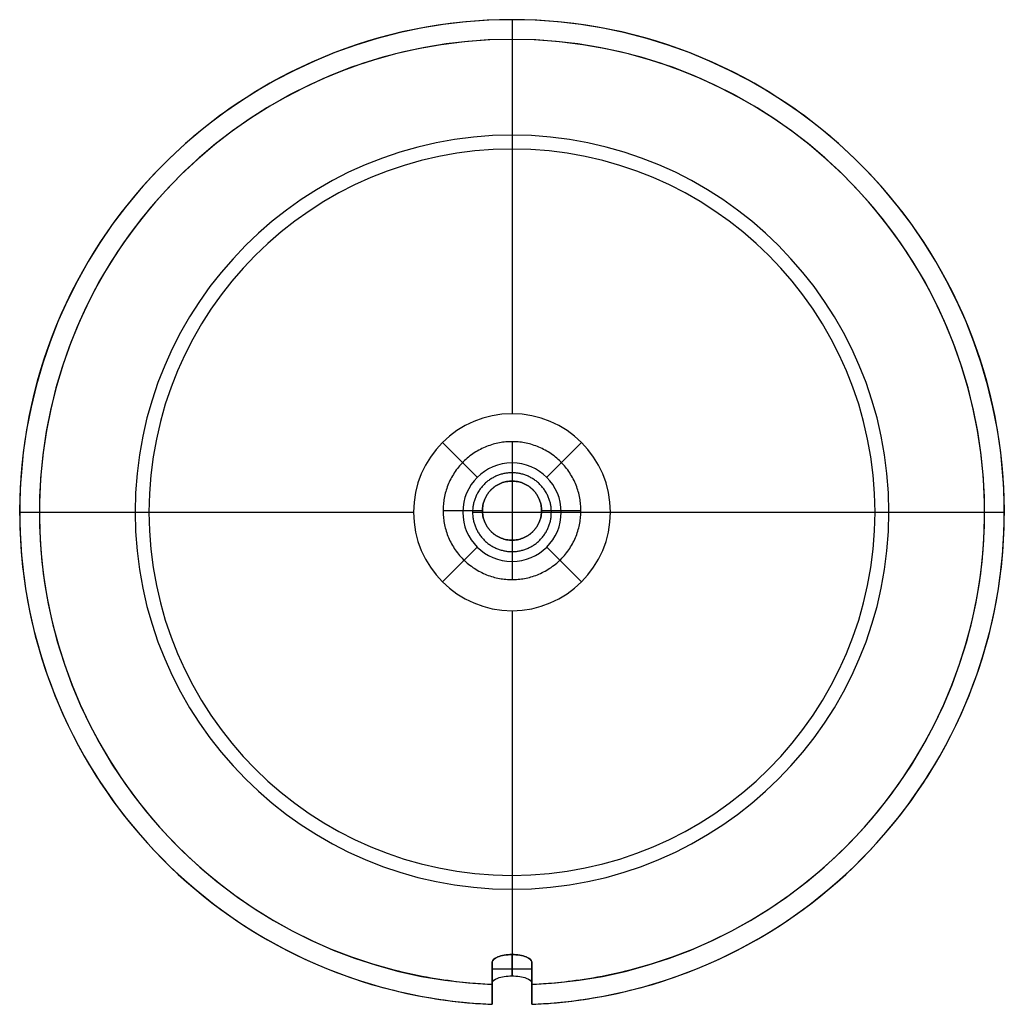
# Model space of a CAD drawing. Header units: millimetres. Extents: x -48 to 52, y -52 to 48.
import ezdxf

# ---------------------------------------------------------------- set-up
doc = ezdxf.new("R2010")
doc.units = ezdxf.units.MM
doc.header["$MEASUREMENT"] = 0
doc.layers.add('Gap pendant tall', color=7, linetype='Continuous', true_color=0x307c80)

msp = doc.modelspace()

# ---------------------------------------------------------------- linework, layer by layer
at = {"layer": 'Gap pendant tall'}
for p, q in [((-5.07, 5.07, 299), (-1.54, 1.54, 299)), ((-5.07, 5.07, 297), (-1.54, 1.54, 297)), ((2, 5.16, 312), (2, 1.16, 312)), ((5.54, 1.54, 299), (9.07, 5.07, 299)), ((9.07, 5.07, 297), (5.54, 1.54, 297)), ((2, 3, 299), (2, 3, 297)), ((2, 2, 2651.85), (2, -6, 2651.85)), ((2, 2, 294), (2, -6, 294)), ((-5, -1.84, 312), (-1, -1.84, 312)), ((-2, -2, 2651.85), (6, -2, 2651.85)), ((-2, -2, 294), (6, -2, 294)), ((2, -2, 274), (2, -2, -1)), ((2, -2, 297), (2, -2, 299)), ((2, -2, 297), (12, -2, 297)), ((2, -2, 299), (12, -2, 299)), ((5, -1.84, 312), (9, -1.84, 312)), ((50, -2, 259), (50, -2, -1)), ((52, -2, 259), (52, -2, -1)), ((2, -4.84, 312), (2, -8.84, 312)), ((-5.07, -9.07, 299), (-1.54, -5.54, 299)), ((-1.54, -5.54, 297), (-5.07, -9.07, 297)), ((5.54, -5.54, 299), (9.07, -9.07, 299)), ((5.54, -5.54, 297), (9.07, -9.07, 297)), ((2, -7, 297), (2, -7, 299)), ((2, -49.08, 274), (2, -46.91, 274)), ((0, -47.66, 272), (0, -49.79, 272)), ((4, -47.66, 272), (4, -49.79, 272)), ((0, -49.96, 9), (0, -49.96, 259)), ((0, -51.96, 139.5), (0, -49.96, 141.5)), ((0, -49.96, 140.65), (0, -51.96, 142.65)), ((4, -49.96, 259), (4, -49.96, 9)), ((4, -51.96, 139.5), (4, -49.96, 141.5)), ((4, -49.96, 140.65), (4, -51.96, 142.65)), ((0, -51.96, 9), (0, -51.96, 259)), ((4, -51.96, 259), (4, -51.96, 9))]:
    msp.add_line(p, q, dxfattribs=at)
for centre, radius, start, end in [((2, -2, 259), 50, 90, 267.7076), ((2, -2, 259), 50, 90, 267.7076), ((2, -2, -1), 50, 283.8865, 256.1135), ((2, -2, 259), 50, 90, 267.7076), ((2, -2, 129), 50, 272.2924, 267.7076), ((2, -2, 259), 50, 272.2924, 90), ((2, -2, 259), 50, 272.2924, 90), ((2, -2, 259), 50, 272.2924, 90), ((2, -2, 259), 48, 90, 267.612), ((2, -2, -1), 48, 284.4775, 255.5225), ((2, -2, 259), 48, 90, 267.612), ((2, -2, 129), 48, 272.388, 267.612), ((2, -2, 259), 48, 90, 267.612), ((2, -2, 259), 48, 272.388, 90), ((2, -2, 259), 48, 272.388, 90), ((2, -2, 259), 48, 272.388, 90), ((2, -2, 287.28), 38.28, 90, 270), ((2, -2, 287.28), 38.28, 270, 90), ((2, -2, 285.87), 36.87, 90, 270), ((2, -2, 285.87), 36.87, 270, 90), ((2, -2, 299), 10, 90, 270), ((2, -2, 297), 10, 90, 270), ((2, -2, 299), 10, 90, 270), ((2, -2, 297), 10, 90, 270), ((2, -2, 299), 10, 90, 270), ((2, -2, 297), 10, 90, 270), ((2, -2, 297), 10, 270, 90), ((2, -2, 299), 10, 270, 90), ((2, -2, 299), 10, 270, 90), ((2, -2, 297), 10, 270, 90), ((2, -2, 297), 10, 270, 90), ((2, -2, 299), 10, 270, 90), ((2, -2, 297), 5, 90, 270), ((2, -2, 299), 5, 90, 270), ((2, -2, 299), 5, 90, 270), ((2, -2, 297), 5, 90, 270), ((2, -2, 297), 5, 90, 270), ((2, -2, 299), 5, 90, 270), ((2, -2, 298), 5, 90, 270), ((2, -2, 299), 5, 270, 90), ((2, -2, 297), 5, 270, 90), ((2, -2, 297), 5, 270, 90), ((2, -2, 299), 5, 270, 90), ((2, -2, 298), 5, 270, 90), ((2, -2, 299), 5, 270, 90), ((2, -2, 297), 5, 270, 90)]:
    msp.add_arc(centre, radius, start, end, dxfattribs=at)
at = {"layer": 'Gap pendant tall', "extrusion": (1, -6.15827e-17, -8.75143e-31)}
msp.add_arc((8, 259, 2), 40, 0, 90, dxfattribs=at)
msp.add_arc((8, 259, 2), 40, 0, 90, dxfattribs=at)
msp.add_arc((8, 259, 2), 40, 0, 90, dxfattribs=at)
at = {"layer": 'Gap pendant tall', "extrusion": (1, -7.04384e-15, 0)}
msp.add_arc((8, 259, 2), 38, 0, 90, dxfattribs=at)
at = {"layer": 'Gap pendant tall', "extrusion": (1, -6.15827e-17, 0)}
msp.add_arc((8, 259, 2), 38, 0, 90, dxfattribs=at)
msp.add_arc((8, 259, 2), 38, 0, 90, dxfattribs=at)
at = {"layer": 'Gap pendant tall', "extrusion": (6.15827e-17, 1, -4.37571e-31)}
msp.add_arc((8, 259, -2), 40, 0, 90, dxfattribs=at)
at = {"layer": 'Gap pendant tall', "extrusion": (-6.15827e-17, 1, 0)}
for centre, start, end in [((8, 259, -2), 0, 90), ((-12, 259, -2), 90, 180)]:
    msp.add_arc(centre, 38, start, end, dxfattribs=at)
at = {"layer": 'Gap pendant tall', "extrusion": (6.15827e-17, 1, 4.37571e-31)}
msp.add_arc((-12, 259, -2), 40, 90, 180, dxfattribs=at)
at = {"layer": 'Gap pendant tall', "extrusion": (0, 1, 0)}
for centre, radius, start, end in [((-12, 259, -2), 38, 90, 180), ((-12, 259, -2), 40, 90, 180), ((-2, 272, -48.35), 2, 0, 90), ((-2, 272, -48.35), 2, 90, 180)]:
    msp.add_arc(centre, radius, start, end, dxfattribs=at)
at = {"layer": 'Gap pendant tall', "extrusion": (1, -6.15827e-17, 4.37571e-31)}
msp.add_arc((-12, 259, 2), 40, 90, 157.9757, dxfattribs=at)
at = {"layer": 'Gap pendant tall', "extrusion": (1, 6.13869e-17, 5.92786e-20)}
msp.add_arc((-12, 259, 2), 38, 90, 156.7504, dxfattribs=at)
msp.add_arc((-12, 259, 2), 38, 90, 156.7504, dxfattribs=at)
msp.add_arc((-12, 259, 2), 38, 90, 156.7504, dxfattribs=at)
at = {"layer": 'Gap pendant tall', "extrusion": (1, 6.10463e-17, 5.67836e-19)}
msp.add_arc((-12, 259, 2), 40, 90, 157.9757, dxfattribs=at)
msp.add_arc((-12, 259, 2), 40, 90, 157.9757, dxfattribs=at)
at = {"layer": 'Gap pendant tall'}
for points in [[(2, 48, 259), (2, 48, 129), (2, 48, -1)], [(2, 46, -1), (2, 46, 129), (2, 46, 259)], [(2, 5.16, 312), (2, 5.16, 304.5), (2, 5.16, 297)], [(2, 3, 297), (2, 3, 298), (2, 3, 299)], [(2, 3, 297), (2, 3, 298), (2, 3, 299)], [(2, 1.16, 871.66), (2, 1.16, 584.33), (2, 1.16, 297)], [(2, 1.16, 312), (2, 1.16, 304.5), (2, 1.16, 297)], [(-48, -2, 259), (-48, -2, 129), (-48, -2, -1)], [(-46, -2, -1), (-46, -2, 129), (-46, -2, 259)], [(-5, -1.84, 312), (-5, -1.84, 304.5), (-5, -1.84, 297)], [(-3, -2, 297), (-3, -2, 298), (-3, -2, 299)], [(-1, -1.84, 871.66), (-1, -1.84, 584.33), (-1, -1.84, 297)], [(-1, -1.84, 312), (-1, -1.84, 304.5), (-1, -1.84, 297)], [(5, -1.84, 871.66), (5, -1.84, 584.33), (5, -1.84, 297)], [(5, -1.84, 312), (5, -1.84, 304.5), (5, -1.84, 297)], [(7, -2, 297), (7, -2, 298), (7, -2, 299)], [(9, -1.84, 312), (9, -1.84, 304.5), (9, -1.84, 297)], [(50, -2, -1), (50, -2, 129), (50, -2, 259)], [(52, -2, 259), (52, -2, 129), (52, -2, -1)], [(2, -4.84, 871.66), (2, -4.84, 584.33), (2, -4.84, 297)], [(2, -4.84, 312), (2, -4.84, 304.5), (2, -4.84, 297)], [(2, -7, 297), (2, -7, 298), (2, -7, 299)], [(2, -7, 297), (2, -7, 298), (2, -7, 299)], [(2, -8.84, 312), (2, -8.84, 304.5), (2, -8.84, 297)], [(2, -49.08, 274), (2, -48, 274), (2, -46.91, 274)], [(2, -49.08, 274), (2, -48, 274), (2, -46.91, 274)], [(0, -47.66, 272), (0, -48.73, 272), (0, -49.79, 272)], [(0, -47.66, 272), (0, -48.73, 272), (0, -49.79, 272)], [(4, -49.79, 272), (4, -48.73, 272), (4, -47.66, 272)], [(4, -49.79, 272), (4, -48.73, 272), (4, -47.66, 272)], [(0, -51.96, 9), (0, -50.96, 9), (0, -49.96, 9)], [(0, -49.96, 9), (0, -49.96, 134), (0, -49.96, 259)], [(0, -49.96, 9), (0, -49.96, 134), (0, -49.96, 259)], [(4, -49.96, 9), (4, -49.96, 134), (4, -49.96, 259)], [(4, -49.96, 9), (4, -50.96, 9), (4, -51.96, 9)], [(4, -49.96, 9), (4, -49.96, 134), (4, -49.96, 259)], [(0, -51.96, 259), (0, -51.96, 134), (0, -51.96, 9)], [(0, -51.96, 259), (0, -51.96, 134), (0, -51.96, 9)], [(4, -51.96, 259), (4, -51.96, 134), (4, -51.96, 9)], [(4, -51.96, 259), (4, -51.96, 134), (4, -51.96, 9)]]:
    msp.add_open_spline(points, degree=2, dxfattribs=at)
for points, knots in [([(9, -1.84, 312), (9, -8.84, 312), (2, -8.84, 312), (-5, -8.84, 312), (-5, -1.84, 312), (-5, 5.16, 312), (2, 5.16, 312), (9, 5.16, 312), (9, -1.84, 312)], [0, 0, 0, 10.99557, 10.99557, 21.99115, 21.99115, 32.98672, 32.98672, 43.9823, 43.9823, 43.9823]), ([(9, -1.84, 297), (9, -8.84, 297), (2, -8.84, 297), (-5, -8.84, 297), (-5, -1.84, 297), (-5, 5.16, 297), (2, 5.16, 297), (9, 5.16, 297), (9, -1.84, 297)], [0, 0, 0, 10.99557, 10.99557, 21.99115, 21.99115, 32.98672, 32.98672, 43.9823, 43.9823, 43.9823]), ([(9, -1.84, 304.5), (9, -8.84, 304.5), (2, -8.84, 304.5), (-5, -8.84, 304.5), (-5, -1.84, 304.5), (-5, 5.16, 304.5), (2, 5.16, 304.5), (9, 5.16, 304.5), (9, -1.84, 304.5)], [0, 0, 0, 10.99557, 10.99557, 21.99115, 21.99115, 32.98672, 32.98672, 43.9823, 43.9823, 43.9823]), ([(9, -1.84, 312), (9, -8.84, 312), (2, -8.84, 312), (-5, -8.84, 312), (-5, -1.84, 312), (-5, 5.16, 312), (2, 5.16, 312), (9, 5.16, 312), (9, -1.84, 312)], [0, 0, 0, 10.99557, 10.99557, 21.99115, 21.99115, 32.98672, 32.98672, 43.9823, 43.9823, 43.9823]), ([(6, -2, 2651.85), (6, -6, 2651.85), (2, -6, 2651.85), (-2, -6, 2651.85), (-2, -2, 2651.85), (-2, 2, 2651.85), (2, 2, 2651.85), (6, 2, 2651.85), (6, -2, 2651.85)], [0, 0, 0, 6.28319, 6.28319, 12.56637, 12.56637, 18.84956, 18.84956, 25.13274, 25.13274, 25.13274]), ([(6, -2, 294), (6, -6, 294), (2, -6, 294), (-2, -6, 294), (-2, -2, 294), (-2, 2, 294), (2, 2, 294), (6, 2, 294), (6, -2, 294)], [0, 0, 0, 6.28319, 6.28319, 12.56637, 12.56637, 18.84956, 18.84956, 25.13274, 25.13274, 25.13274]), ([(5, -1.84, 871.66), (5, -4.84, 871.66), (2, -4.84, 871.66), (-1, -4.84, 871.66), (-1, -1.84, 871.66), (-1, 1.16, 871.66), (2, 1.16, 871.66), (5, 1.16, 871.66), (5, -1.84, 871.66)], [0, 0, 0, 4.71239, 4.71239, 9.42478, 9.42478, 14.13717, 14.13717, 18.84956, 18.84956, 18.84956]), ([(5, -1.84, 297), (5, -4.84, 297), (2, -4.84, 297), (-1, -4.84, 297), (-1, -1.84, 297), (-1, 1.16, 297), (2, 1.16, 297), (5, 1.16, 297), (5, -1.84, 297)], [0, 0, 0, 4.71239, 4.71239, 9.42478, 9.42478, 14.13717, 14.13717, 18.84956, 18.84956, 18.84956]), ([(5, -1.84, 584.33), (5, -4.84, 584.33), (2, -4.84, 584.33), (-1, -4.84, 584.33), (-1, -1.84, 584.33), (-1, 1.16, 584.33), (2, 1.16, 584.33), (5, 1.16, 584.33), (5, -1.84, 584.33)], [0, 0, 0, 4.71239, 4.71239, 9.42478, 9.42478, 14.13717, 14.13717, 18.84956, 18.84956, 18.84956]), ([(5, -1.84, 312), (5, 1.16, 312), (2, 1.16, 312), (-1, 1.16, 312), (-1, -1.84, 312), (-1, -4.84, 312), (2, -4.84, 312), (5, -4.84, 312), (5, -1.84, 312)], [43.9823, 43.9823, 43.9823, 48.69469, 48.69469, 53.40708, 53.40708, 58.11946, 58.11946, 62.83185, 62.83185, 62.83185]), ([(5, -1.84, 297), (5, 1.16, 297), (2, 1.16, 297), (-1, 1.16, 297), (-1, -1.84, 297), (-1, -4.84, 297), (2, -4.84, 297), (5, -4.84, 297), (5, -1.84, 297)], [43.9823, 43.9823, 43.9823, 48.69469, 48.69469, 53.40708, 53.40708, 58.11946, 58.11946, 62.83185, 62.83185, 62.83185]), ([(5, -1.84, 304.5), (5, 1.16, 304.5), (2, 1.16, 304.5), (-1, 1.16, 304.5), (-1, -1.84, 304.5), (-1, -4.84, 304.5), (2, -4.84, 304.5), (5, -4.84, 304.5), (5, -1.84, 304.5)], [43.9823, 43.9823, 43.9823, 48.69469, 48.69469, 53.40708, 53.40708, 58.11946, 58.11946, 62.83185, 62.83185, 62.83185]), ([(5, -1.84, 312), (5, 1.16, 312), (2, 1.16, 312), (-1, 1.16, 312), (-1, -1.84, 312), (-1, -4.84, 312), (2, -4.84, 312), (5, -4.84, 312), (5, -1.84, 312)], [43.9823, 43.9823, 43.9823, 48.69469, 48.69469, 53.40708, 53.40708, 58.11946, 58.11946, 62.83185, 62.83185, 62.83185])]:
    msp.add_rational_spline(points, [1, 0.707106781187, 1, 0.707106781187, 1, 0.707106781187, 1, 0.707106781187, 1], degree=2, knots=knots, dxfattribs=at)
for points, knots in [([(0, -47.66, 272), (0, -47.48, 272.51), (0.2, -47.29, 273.02), (0.93, -47, 273.77), (1.45, -46.91, 274), (2, -46.91, 274)], [0, 0, 0, 0, 0.5, 0.5, 1, 1, 1, 1]), ([(2, -46.91, 274), (1.45, -46.91, 274), (0.93, -47, 273.77), (0.2, -47.29, 273.02), (0, -47.48, 272.51), (0, -47.66, 272)], [0, 0, 0, 0, 0.5, 0.5, 1, 1, 1, 1]), ([(2, -46.91, 274), (1.45, -46.91, 274), (0.93, -47, 273.77), (0.2, -47.29, 273.02), (0, -47.48, 272.51), (0, -47.66, 272)], [0, 0, 0, 0, 0.5, 0.5, 1, 1, 1, 1]), ([(2, -46.91, 274), (1.45, -46.91, 274), (0.93, -47, 273.77), (0.2, -47.29, 273.02), (0, -47.48, 272.51), (0, -47.66, 272)], [0, 0, 0, 0, 0.5, 0.5, 1, 1, 1, 1]), ([(2, -46.91, 274), (2.55, -46.91, 274), (3.07, -47, 273.77), (3.8, -47.29, 273.02), (4, -47.48, 272.51), (4, -47.66, 272)], [0, 0, 0, 0, 0.5, 0.5, 1, 1, 1, 1]), ([(4, -47.66, 272), (4, -47.48, 272.51), (3.8, -47.29, 273.02), (3.07, -47, 273.77), (2.55, -46.91, 274), (2, -46.91, 274)], [0, 0, 0, 0, 0.5, 0.5, 1, 1, 1, 1]), ([(4, -47.66, 272), (4, -47.48, 272.51), (3.8, -47.29, 273.02), (3.07, -47, 273.77), (2.55, -46.91, 274), (2, -46.91, 274)], [0, 0, 0, 0, 0.5, 0.5, 1, 1, 1, 1]), ([(4, -47.66, 272), (4, -47.48, 272.51), (3.8, -47.29, 273.02), (3.07, -47, 273.77), (2.55, -46.91, 274), (2, -46.91, 274)], [0, 0, 0, 0, 0.5, 0.5, 1, 1, 1, 1]), ([(0, -49.96, 259), (0, -49.96, 261.2), (0, -49.76, 263.43), (0, -49.18, 266.72), (0, -48.94, 267.82), (0, -48.36, 269.94), (0, -48.04, 270.98), (0, -47.66, 272)], [0, 0, 0, 0, 0.5, 0.5, 0.75, 0.75, 1, 1, 1, 1]), ([(0, -49.96, 259), (0, -49.96, 261.2), (0, -49.76, 263.43), (0, -49.18, 266.72), (0, -48.94, 267.82), (0, -48.36, 269.94), (0, -48.04, 270.98), (0, -47.66, 272)], [0, 0, 0, 0, 0.5, 0.5, 0.75, 0.75, 1, 1, 1, 1]), ([(0, -49.96, 259), (0, -49.96, 261.2), (0, -49.76, 263.43), (0, -49.18, 266.72), (0, -48.94, 267.82), (0, -48.36, 269.94), (0, -48.04, 270.98), (0, -47.66, 272)], [0, 0, 0, 0, 0.5, 0.5, 0.75, 0.75, 1, 1, 1, 1]), ([(0, -49.96, 259), (0, -49.96, 261.2), (0, -49.76, 263.43), (0, -49.18, 266.72), (0, -48.94, 267.82), (0, -48.36, 269.94), (0, -48.04, 270.98), (0, -47.66, 272)], [0, 0, 0, 0, 0.5, 0.5, 0.75, 0.75, 1, 1, 1, 1]), ([(4, -47.66, 272), (4, -48.04, 270.98), (4, -48.36, 269.94), (4, -48.94, 267.82), (4, -49.18, 266.72), (4, -49.76, 263.43), (4, -49.96, 261.2), (4, -49.96, 259)], [0, 0, 0, 0, 0.25, 0.25, 0.5, 0.5, 1, 1, 1, 1]), ([(4, -49.96, 259), (4, -49.96, 261.2), (4, -49.76, 263.43), (4, -49.18, 266.72), (4, -48.94, 267.82), (4, -48.36, 269.94), (4, -48.04, 270.98), (4, -47.66, 272)], [0, 0, 0, 0, 0.5, 0.5, 0.75, 0.75, 1, 1, 1, 1]), ([(4, -49.96, 259), (4, -49.96, 261.2), (4, -49.76, 263.43), (4, -49.18, 266.72), (4, -48.94, 267.82), (4, -48.36, 269.94), (4, -48.04, 270.98), (4, -47.66, 272)], [0, 0, 0, 0, 0.5, 0.5, 0.75, 0.75, 1, 1, 1, 1]), ([(4, -49.96, 259), (4, -49.96, 261.2), (4, -49.76, 263.43), (4, -49.18, 266.72), (4, -48.94, 267.82), (4, -48.36, 269.94), (4, -48.04, 270.98), (4, -47.66, 272)], [0, 0, 0, 0, 0.5, 0.5, 0.75, 0.75, 1, 1, 1, 1]), ([(0, -49.96, 9), (0, -49.96, 7.67), (-0.26, -49.95, 6.36), (-1.28, -49.89, 3.93), (-2.03, -49.84, 2.81), (-3.9, -49.65, 0.97), (-5.02, -49.5, 0.23), (-7.42, -49.08, -0.75), (-8.71, -48.81, -1), (-10, -48.48, -1)], [0, 0, 0, 0, 0.25, 0.25, 0.5, 0.5, 0.75, 0.75, 1, 1, 1, 1]), ([(14, -48.48, -1), (12.71, -48.81, -1), (11.43, -49.08, -0.75), (9.02, -49.5, 0.23), (7.9, -49.64, 0.97), (6.04, -49.84, 2.81), (5.28, -49.89, 3.93), (4.27, -49.95, 6.35), (4, -49.96, 7.67), (4, -49.96, 9)], [0, 0, 0, 0, 0.25, 0.25, 0.5, 0.5, 0.75, 0.75, 1, 1, 1, 1]), ([(0, -49.79, 272), (0, -49.61, 272.51), (0.2, -49.43, 273.02), (0.93, -49.17, 273.77), (1.45, -49.08, 274), (2, -49.08, 274)], [0, 0, 0, 0, 0.5, 0.5, 1, 1, 1, 1]), ([(0, -49.79, 272), (0, -49.61, 272.51), (0.2, -49.43, 273.02), (0.93, -49.17, 273.77), (1.45, -49.08, 274), (2, -49.08, 274)], [0, 0, 0, 0, 0.5, 0.5, 1, 1, 1, 1]), ([(0, -49.79, 272), (0, -49.61, 272.51), (0.2, -49.43, 273.02), (0.93, -49.17, 273.77), (1.45, -49.08, 274), (2, -49.08, 274)], [0, 0, 0, 0, 0.5, 0.5, 1, 1, 1, 1]), ([(0, -49.79, 272), (0, -49.61, 272.51), (0.2, -49.43, 273.02), (0.93, -49.17, 273.77), (1.45, -49.08, 274), (2, -49.08, 274)], [0, 0, 0, 0, 0.5, 0.5, 1, 1, 1, 1]), ([(0, -51.96, 259), (0, -51.96, 261.19), (0, -51.78, 263.36), (0, -51.34, 266.06), (0, -51.24, 266.6), (0, -51.01, 267.67), (0, -50.89, 268.2), (0, -50.48, 269.85), (0, -50.15, 270.93), (0, -49.79, 272)], [0, 0, 0, 0, 0.5, 0.5, 0.625, 0.625, 0.75, 0.75, 1, 1, 1, 1]), ([(0, -49.79, 272), (0, -50.15, 270.93), (0, -50.48, 269.85), (0, -50.89, 268.2), (0, -51.01, 267.67), (0, -51.24, 266.6), (0, -51.34, 266.06), (0, -51.78, 263.36), (0, -51.96, 261.19), (0, -51.96, 259)], [0, 0, 0, 0, 0.25, 0.25, 0.375, 0.375, 0.5, 0.5, 1, 1, 1, 1]), ([(0, -49.79, 272), (0, -50.15, 270.93), (0, -50.48, 269.85), (0, -50.89, 268.2), (0, -51.01, 267.67), (0, -51.24, 266.6), (0, -51.34, 266.06), (0, -51.78, 263.36), (0, -51.96, 261.19), (0, -51.96, 259)], [0, 0, 0, 0, 0.25, 0.25, 0.375, 0.375, 0.5, 0.5, 1, 1, 1, 1]), ([(0, -49.79, 272), (0, -50.15, 270.93), (0, -50.48, 269.85), (0, -50.89, 268.2), (0, -51.01, 267.67), (0, -51.24, 266.6), (0, -51.34, 266.06), (0, -51.78, 263.36), (0, -51.96, 261.19), (0, -51.96, 259)], [0, 0, 0, 0, 0.25, 0.25, 0.375, 0.375, 0.5, 0.5, 1, 1, 1, 1]), ([(2, -49.08, 274), (2.54, -49.08, 274), (3.07, -49.17, 273.77), (3.8, -49.43, 273.02), (4, -49.61, 272.51), (4, -49.79, 272)], [0, 0, 0, 0, 0.5, 0.5, 1, 1, 1, 1]), ([(2, -49.08, 274), (2.54, -49.08, 274), (3.07, -49.17, 273.77), (3.8, -49.43, 273.02), (4, -49.61, 272.51), (4, -49.79, 272)], [0, 0, 0, 0, 0.5, 0.5, 1, 1, 1, 1]), ([(2, -49.08, 274), (2.54, -49.08, 274), (3.07, -49.17, 273.77), (3.8, -49.43, 273.02), (4, -49.61, 272.51), (4, -49.79, 272)], [0, 0, 0, 0, 0.5, 0.5, 1, 1, 1, 1]), ([(2, -49.08, 274), (2.54, -49.08, 274), (3.07, -49.17, 273.77), (3.8, -49.43, 273.02), (4, -49.61, 272.51), (4, -49.79, 272)], [0, 0, 0, 0, 0.5, 0.5, 1, 1, 1, 1]), ([(4, -49.79, 272), (4, -50.15, 270.93), (4, -50.48, 269.85), (4, -50.89, 268.2), (4, -51.01, 267.67), (4, -51.24, 266.6), (4, -51.34, 266.06), (4, -51.78, 263.36), (4, -51.96, 261.19), (4, -51.96, 259)], [0, 0, 0, 0, 0.25, 0.25, 0.375, 0.375, 0.5, 0.5, 1, 1, 1, 1]), ([(4, -49.79, 272), (4, -50.15, 270.93), (4, -50.48, 269.85), (4, -50.89, 268.2), (4, -51.01, 267.67), (4, -51.24, 266.6), (4, -51.34, 266.06), (4, -51.78, 263.36), (4, -51.96, 261.19), (4, -51.96, 259)], [0, 0, 0, 0, 0.25, 0.25, 0.375, 0.375, 0.5, 0.5, 1, 1, 1, 1]), ([(4, -49.79, 272), (4, -50.15, 270.93), (4, -50.48, 269.85), (4, -50.89, 268.2), (4, -51.01, 267.67), (4, -51.24, 266.6), (4, -51.34, 266.06), (4, -51.78, 263.36), (4, -51.96, 261.19), (4, -51.96, 259)], [0, 0, 0, 0, 0.25, 0.25, 0.375, 0.375, 0.5, 0.5, 1, 1, 1, 1]), ([(4, -49.79, 272), (4, -50.15, 270.93), (4, -50.48, 269.85), (4, -50.89, 268.2), (4, -51.01, 267.67), (4, -51.24, 266.6), (4, -51.34, 266.06), (4, -51.78, 263.36), (4, -51.96, 261.19), (4, -51.96, 259)], [0, 0, 0, 0, 0.25, 0.25, 0.375, 0.375, 0.5, 0.5, 1, 1, 1, 1]), ([(-10, -50.54, -1), (-8.71, -50.86, -1), (-7.43, -51.12, -0.75), (-5.01, -51.52, 0.23), (-3.9, -51.66, 0.97), (-2.04, -51.85, 2.81), (-1.28, -51.89, 3.93), (-0.27, -51.95, 6.35), (0, -51.96, 7.67), (0, -51.96, 9)], [0, 0, 0, 0, 0.25, 0.25, 0.5, 0.5, 0.75, 0.75, 1, 1, 1, 1]), ([(4, -51.96, 9), (4, -51.96, 7.67), (4.26, -51.95, 6.37), (5.28, -51.89, 3.93), (6.03, -51.85, 2.82), (7.89, -51.66, 0.97), (9.01, -51.52, 0.24), (11.41, -51.12, -0.75), (12.71, -50.86, -1), (14, -50.54, -1)], [0, 0, 0, 0, 0.25, 0.25, 0.5, 0.5, 0.75, 0.75, 1, 1, 1, 1])]:
    msp.add_open_spline(points, degree=3, knots=knots, dxfattribs=at)

doc.saveas('drawing.dxf')
